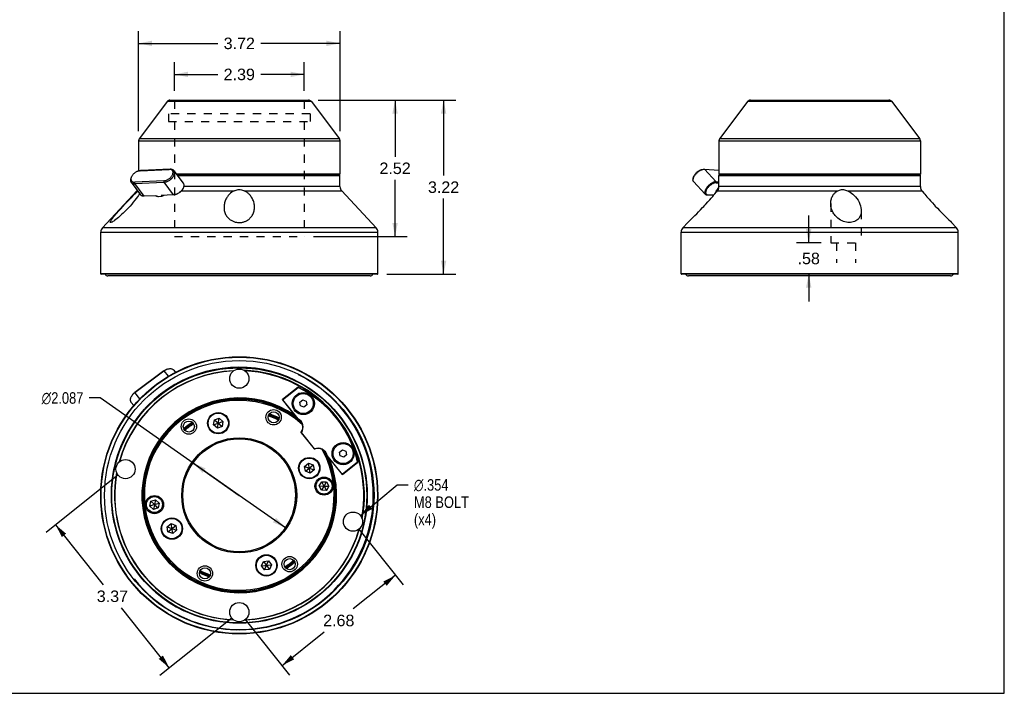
# Model space of a CAD drawing. Header units: inches. Extents: x 0 to 27.5, y 0 to 21.2.
# Tile 2 of 3: x 9.3 to 27.5, y 0 to 12.4. Entities that reach past the tile are written whole.
import ezdxf

# ---------------------------------------------------------------- set-up
doc = ezdxf.new("R2010")
doc.units = ezdxf.units.IN
doc.header["$LTSCALE"] = 1.5125
doc.header["$MEASUREMENT"] = 0
doc.linetypes.add('HIDDEN', pattern=[0.2, 0.1, -0.1])
doc.layers.get('0').update_dxf_attribs({"linetype": 'CONTINUOUS'})
for name, color, linetype in [('_10212', 7, 'CONTINUOUS'), ('_10813', 7, 'CONTINUOUS'), ('_11125', 7, 'CONTINUOUS'), ('_11181', 7, 'CONTINUOUS'), ('_2052', 7, 'CONTINUOUS'), ('_4844', 7, 'CONTINUOUS'), ('_7097', 7, 'CONTINUOUS'), ('_7218', 7, 'CONTINUOUS'), ('_7376', 7, 'CONTINUOUS'), ('_7749', 7, 'CONTINUOUS')]:
    doc.layers.add(name, color=color, linetype=linetype)
doc.styles.get("Standard").update_dxf_attribs({"font": 'arial.ttf'})
doc.styles.add('TEXTSTYLE_1', font='gdt', dxfattribs={"width": 0.8})
doc.dimstyles.new('DIMSTYLE_1', dxfattribs={"dimtxt": 0.2125, "dimasz": 0.25, "dimexe": 0.09, "dimexo": 0.07, "dimgap": 0.0425, "dimtad": 0, "dimtih": 1, "dimtoh": 1, "dimzin": 4, "dimdsep": 46, "dimtxsty": 'Standard', "dimblk": '_FILLED', "dimblk1": '_FILLED', "dimblk2": '_FILLED', "dimcen": 0.09, "dimazin": 1, "dimtfac": 1, "dimtofl": 0, "dimtmove": 0, "dimatfit": 3, "dimldrblk": '_FILLED', "dimfxl": 0, "dimtolj": 1, "dimtzin": 4, "dimarcsym": 0})
doc.dimstyles.new('DIMSTYLE_2', dxfattribs={"dimtxt": 0.2125, "dimasz": 0.25, "dimexe": 0.09, "dimexo": 0.07, "dimgap": 0.09, "dimtad": 0, "dimtih": 1, "dimtoh": 1, "dimdec": 3, "dimzin": 4, "dimdsep": 46, "dimtxsty": 'Standard', "dimblk": '_FILLED', "dimblk1": '_FILLED', "dimblk2": '_FILLED', "dimcen": 0.09, "dimadec": 3, "dimazin": 1, "dimtfac": 1, "dimtmove": 0, "dimatfit": 2, "dimldrblk": '_FILLED', "dimfxl": 0, "dimtolj": 1, "dimtzin": 4, "dimarcsym": 0})
doc.dimstyles.new('DIMSTYLE_3', dxfattribs={"dimtxt": 0.2125, "dimasz": 0.25, "dimexe": 0.09, "dimexo": 0.07, "dimgap": 0.09, "dimtad": 0, "dimtih": 1, "dimtoh": 1, "dimdec": 3, "dimzin": 4, "dimdsep": 46, "dimtxsty": 'Standard', "dimblk": '_FILLED', "dimblk1": '_FILLED', "dimblk2": '_FILLED', "dimcen": 0.09, "dimadec": 3, "dimazin": 1, "dimtfac": 1, "dimtofl": 0, "dimtmove": 0, "dimatfit": 1, "dimldrblk": '_FILLED', "dimfxl": 0, "dimtolj": 1, "dimtzin": 4, "dimarcsym": 0})

# ---------------------------------------------------------------- blocks, each defined once
blk = doc.blocks.new('_FILLED')
at = {"color": 0, "linetype": 'ByBlock'}
blk.add_solid([(0, 0), (-1, 0.2), (-1, -0.2)], dxfattribs=at)
blk = doc.blocks.new('*D1')
at = {"color": 2, "linetype": 'Continuous'}
for p, q in [((14.826, 10.953), (17.37, 10.953)), ((17.145, 10.953), (17.145, 9.558)), ((17.145, 7.737), (17.145, 9.133)), ((16.098, 7.737), (17.37, 7.737))]:
    blk.add_line(p, q, dxfattribs=at)
at = {"color": 2, "linetype": 'Continuous', "xscale": 0.25, "yscale": 0.25, "zscale": 0.25}
for p, rotation in [((17.145, 10.953), 90), ((17.145, 7.737), 270)]:
    blk.add_blockref('_FILLED', p, dxfattribs=dict(at, rotation=rotation))
at = {"color": 2, "linetype": 'Continuous', "insert": (17.145, 9.451), "char_height": 0.2125, "width": 0.57746, "attachment_point": 2, "line_spacing_factor": 0.9}
blk.add_mtext('3.22', dxfattribs=at)
blk = doc.blocks.new('*D2')
at = {"color": 2, "linetype": 'Continuous'}
for p, q in [((14.826, 10.953), (16.474, 10.953)), ((16.249, 10.953), (16.249, 9.906)), ((16.249, 8.434), (16.249, 9.481)), ((14.744, 8.434), (16.474, 8.434))]:
    blk.add_line(p, q, dxfattribs=at)
at = {"color": 2, "linetype": 'Continuous', "xscale": 0.25, "yscale": 0.25, "zscale": 0.25}
for p, rotation in [((16.249, 10.953), 90), ((16.249, 8.434), 270)]:
    blk.add_blockref('_FILLED', p, dxfattribs=dict(at, rotation=rotation))
at = {"color": 2, "linetype": 'Continuous', "insert": (16.249, 9.8), "char_height": 0.2125, "width": 0.57746, "attachment_point": 2, "line_spacing_factor": 0.9}
blk.add_mtext('2.52', dxfattribs=at)
blk = doc.blocks.new('*D3')
at = {"color": 2, "linetype": 'Continuous'}
for p, q in [((11.134, 4.031), (9.803, 2.972)), ((9.979, 3.112), (10.86, 2.004)), ((12.079, 0.471), (11.198, 1.579)), ((13.235, 1.39), (11.903, 0.331))]:
    blk.add_line(p, q, dxfattribs=at)
at = {"color": 2, "linetype": 'Continuous', "xscale": 0.25, "yscale": 0.25, "zscale": 0.25}
for p, rotation in [((9.979, 3.112), 128.5), ((12.079, 0.471), 308.5)]:
    blk.add_blockref('_FILLED', p, dxfattribs=dict(at, rotation=rotation))
at = {"color": 2, "linetype": 'Continuous', "insert": (11.029, 1.898), "char_height": 0.2125, "width": 0.57746, "attachment_point": 2, "line_spacing_factor": 0.9}
blk.add_mtext('3.37', dxfattribs=at)
blk = doc.blocks.new('*D4')
at = {"color": 2, "linetype": 'Continuous'}
for p, q in [((15.581, 3.033), (16.399, 2.004)), ((16.259, 2.18), (15.476, 1.557)), ((13.481, 1.362), (14.299, 0.334)), ((14.159, 0.51), (14.942, 1.132))]:
    blk.add_line(p, q, dxfattribs=at)
at = {"color": 2, "linetype": 'Continuous', "xscale": 0.25, "yscale": 0.25, "zscale": 0.25}
for p, rotation in [((16.259, 2.18), 38.49999999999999), ((14.159, 0.51), 218.5)]:
    blk.add_blockref('_FILLED', p, dxfattribs=dict(at, rotation=rotation))
at = {"color": 2, "linetype": 'Continuous', "insert": (15.209, 1.451), "char_height": 0.2125, "width": 0.57746, "attachment_point": 2, "line_spacing_factor": 0.9}
blk.add_mtext('2.68', dxfattribs=at)
blk = doc.blocks.new('*D6')
at = {"color": 2, "linetype": 'Continuous'}
for p, q in [((11.511, 10.377), (11.511, 12.225)), ((15.232, 10.377), (15.232, 12.225)), ((11.511, 12), (12.977, 12)), ((15.232, 12), (13.767, 12))]:
    blk.add_line(p, q, dxfattribs=at)
at = {"color": 2, "linetype": 'Continuous', "xscale": 0.25, "yscale": 0.25, "zscale": 0.25, "rotation": 180}
blk.add_blockref('_FILLED', (11.511, 12), dxfattribs=at)
at = {"color": 2, "linetype": 'Continuous', "xscale": 0.25, "yscale": 0.25, "zscale": 0.25}
blk.add_blockref('_FILLED', (15.232, 12), dxfattribs=at)
at = {"color": 2, "linetype": 'Continuous', "insert": (13.372, 12.106), "char_height": 0.2125, "width": 0.57746, "attachment_point": 2, "line_spacing_factor": 0.9}
blk.add_mtext('3.72', dxfattribs=at)
blk = doc.blocks.new('*D7')
at = {"color": 2, "linetype": 'Continuous'}
for p, q in [((12.175, 11.121), (12.175, 11.652)), ((14.569, 11.121), (14.569, 11.652)), ((12.175, 11.427), (12.977, 11.427)), ((14.569, 11.427), (13.767, 11.427))]:
    blk.add_line(p, q, dxfattribs=at)
at = {"color": 2, "linetype": 'Continuous', "xscale": 0.25, "yscale": 0.25, "zscale": 0.25, "rotation": 180}
blk.add_blockref('_FILLED', (12.175, 11.427), dxfattribs=at)
at = {"color": 2, "linetype": 'Continuous', "xscale": 0.25, "yscale": 0.25, "zscale": 0.25}
blk.add_blockref('_FILLED', (14.569, 11.427), dxfattribs=at)
at = {"color": 2, "linetype": 'Continuous', "insert": (13.372, 11.533), "char_height": 0.2125, "width": 0.57746, "attachment_point": 2, "line_spacing_factor": 0.9}
blk.add_mtext('2.39', dxfattribs=at)
blk = doc.blocks.new('*D8')
at = {"color": 2, "linetype": 'Continuous'}
for p, q in [((15.608, 3.284), (16.285, 3.848)), ((16.285, 3.848), (16.491, 3.848))]:
    blk.add_line(p, q, dxfattribs=at)
at = {"color": 2, "linetype": 'Continuous', "xscale": 0.25, "yscale": 0.25, "zscale": 0.25, "rotation": 219.8433718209}
blk.add_blockref('_FILLED', (15.608, 3.284), dxfattribs=at)
at = {"color": 2, "linetype": 'Continuous', "insert": (16.597, 3.954), "char_height": 0.2125, "width": 1.26789, "attachment_point": 1, "line_spacing_factor": 0.9, "style": 'TEXTSTYLE_1'}
blk.add_mtext('{\\fgdt;n}\\fArial;.354\\PM8 BOLT\\P(x4)', dxfattribs=at)
blk = doc.blocks.new('*D9')
at = {"color": 2, "linetype": 'Continuous'}
for p, q in [((10.805, 5.453), (10.599, 5.453)), ((13.372, 3.655), (10.805, 5.453)), ((12.517, 4.254), (13.372, 3.655)), ((14.226, 3.056), (13.372, 3.655))]:
    blk.add_line(p, q, dxfattribs=at)
at = {"color": 2, "linetype": 'Continuous', "xscale": 0.25, "yscale": 0.25, "zscale": 0.25}
for p, rotation in [((12.517, 4.254), 144.9851840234), ((14.226, 3.056), 324.9851840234)]:
    blk.add_blockref('_FILLED', p, dxfattribs=dict(at, rotation=rotation))
at = {"color": 2, "linetype": 'Continuous', "insert": (10.493, 5.559), "char_height": 0.2125, "width": 1.0259, "attachment_point": 3, "line_spacing_factor": 0.9, "style": 'TEXTSTYLE_1'}
blk.add_mtext('{\\fgdt;n}\\fArial;2.087', dxfattribs=at)
blk = doc.blocks.new('*D11')
at = {"color": 2, "linetype": 'Continuous'}
for p, q in [((23.888, 8.32), (23.888, 8.82)), ((24.119, 8.32), (23.663, 8.32)), ((23.888, 7.737), (23.888, 7.237))]:
    blk.add_line(p, q, dxfattribs=at)
at = {"color": 2, "linetype": 'Continuous', "xscale": 0.25, "yscale": 0.25, "zscale": 0.25}
for p, rotation in [((23.888, 8.32), 270), ((23.888, 7.737), 90)]:
    blk.add_blockref('_FILLED', p, dxfattribs=dict(at, rotation=rotation))
at = {"color": 2, "linetype": 'Continuous', "insert": (23.888, 8.135), "char_height": 0.2125, "width": 0.41236, "attachment_point": 2, "line_spacing_factor": 0.9}
blk.add_mtext('.58', dxfattribs=at)

msp = doc.modelspace()

# ---------------------------------------------------------------- linework, layer by layer
at = {"color": 7, "linetype": 'Continuous'}
for p, q in [((27.5, 0), (27.5, 21.25)), ((0, 0), (27.5, 0))]:
    msp.add_line(p, q, dxfattribs=at)
at = {"color": 2, "linetype": 'Continuous'}
msp.add_arc((13.3717, 3.6549), 1.0433, 315.46327, 21.23089, dxfattribs=at)
at = {"layer": '_10212', "color": 7, "linetype": 'Continuous'}
for centre, radius in [((14.0064, 5.0962), 0.1417), ((14.0064, 5.0962), 0.1024), ((12.4409, 4.9252), 0.1417), ((12.4409, 4.9252), 0.1024), ((13.3717, 3.6549), 1.063), ((13.3717, 3.6549), 1.0433), ((14.3025, 2.3846), 0.1417), ((14.3025, 2.3846), 0.1024), ((12.737, 2.2137), 0.1417), ((12.737, 2.2137), 0.1024)]:
    msp.add_circle(centre, radius, dxfattribs=at)
for radius, start, end in [(1.7717, 49.37033, 27.65716), (1.752, 48.07653, 28.90224)]:
    msp.add_arc((13.3717, 3.6549), radius, start, end, dxfattribs=at)
at = {"layer": '_10813', "color": 7, "linetype": 'Continuous'}
for p, q in [((15.7876, 7.7054), (10.9457, 7.7054)), ((26.5092, 7.7054), (21.6673, 7.7054))]:
    msp.add_line(p, q, dxfattribs=at)
for centre, radius, start, end in [((10.9451, 7.7645), 0.0591, 207.89003, 270), ((15.7876, 7.7645), 0.0591, 270, 332.10997), ((21.6668, 7.7645), 0.0591, 207.89003, 270), ((26.5093, 7.7645), 0.0591, 270, 332.10997), ((13.3663, 3.6574), 2.3622, 63.70897, 244.50103), ((13.3663, 3.6574), 2.4803, 246.17488, 63.72783)]:
    msp.add_arc(centre, radius, start, end, dxfattribs=at)
at = {"layer": '_11125', "color": 7, "linetype": 'Continuous'}
for p, q in [((11.5282, 9.6469), (11.5428, 9.6492)), ((11.5415, 9.6483), (12.0779, 9.6736)), ((11.5429, 9.6485), (11.558, 9.6507)), ((12.0944, 9.6761), (11.558, 9.6507)), ((12.0944, 9.6761), (12.0779, 9.6736)), ((12.1641, 9.6494), (12.3368, 9.4166)), ((21.925, 9.6732), (21.9454, 9.6756)), ((22.1775, 9.4432), (21.9604, 9.6761)), ((21.9604, 9.6761), (22.2303, 9.6589)), ((11.3816, 9.5382), (11.375, 9.5242)), ((11.3814, 9.5376), (11.3774, 9.5284)), ((11.9785, 9.4628), (11.4421, 9.4374)), ((11.9785, 9.4628), (11.9808, 9.4351)), ((21.7557, 9.5153), (21.7519, 9.4951)), ((11.3747, 9.4364), (11.5474, 9.2035)), ((11.4443, 9.4097), (11.4421, 9.4374)), ((11.4443, 9.4097), (11.9808, 9.4351)), ((11.6171, 9.1769), (11.4443, 9.4097)), ((11.9808, 9.4351), (12.1535, 9.2023)), ((12.3365, 9.3287), (12.3362, 9.3281)), ((21.7613, 9.4482), (21.9784, 9.2153)), ((22.1783, 9.4266), (22.1775, 9.4432)), ((22.2303, 9.4399), (22.1775, 9.4432)), ((22.1783, 9.4266), (22.2303, 9.4233)), ((22.2002, 9.29), (22.1936, 9.2788)), ((22.2076, 9.3012), (22.2002, 9.29)), ((22.2158, 9.3124), (22.2076, 9.3012)), ((11.84, 9.1874), (11.6171, 9.1769)), ((11.8512, 9.1722), (11.84, 9.1874)), ((11.9203, 9.1703), (11.8803, 9.1684)), ((12.1535, 9.2023), (11.9306, 9.1917)), ((11.9306, 9.1917), (11.9419, 9.1765)), ((12.1763, 9.2051), (12.1687, 9.2038)), ((12.1881, 9.2079), (12.1763, 9.2051)), ((22.0096, 9.2023), (22.023, 9.2037)), ((22.0096, 9.2023), (22.132, 9.1945)), ((22.1339, 9.1967), (22.023, 9.2037)), ((11.9785, 5.9543), (11.4421, 5.5548)), ((11.4443, 5.5535), (11.9808, 5.953)), ((11.9785, 5.9543), (11.9808, 5.953)), ((11.9808, 5.953), (12.0607, 5.8524)), ((12.0406, 5.9857), (12.0518, 5.9888)), ((12.1608, 5.9671), (12.1937, 5.9258)), ((11.3869, 5.4929), (11.3813, 5.4827)), ((11.4443, 5.5535), (11.4421, 5.5548)), ((11.5366, 5.4376), (11.4443, 5.5535)), ((11.3779, 5.3715), (11.375, 5.3756)), ((11.3779, 5.3715), (11.424, 5.3136))]:
    msp.add_line(p, q, dxfattribs=at)
for points in [[(11.5282, 9.6469), (11.5216, 9.6458), (11.5112, 9.6433), (11.5007, 9.6401), (11.4902, 9.6362), (11.4796, 9.6315), (11.4692, 9.6262), (11.4589, 9.6202), (11.4489, 9.6137), (11.4392, 9.6066), (11.4299, 9.5991), (11.4211, 9.5911), (11.4128, 9.5827), (11.4051, 9.574), (11.398, 9.5651), (11.3917, 9.556), (11.3861, 9.5469), (11.3816, 9.5382)], [(11.5415, 9.6483), (11.5317, 9.6474), (11.5282, 9.6469)], [(11.558, 9.6507), (11.5468, 9.6497), (11.5428, 9.6492)], [(12.1386, 9.5734), (12.1426, 9.5827), (12.1456, 9.5917), (12.1478, 9.6006), (12.149, 9.6092), (12.1493, 9.6175), (12.1487, 9.6255), (12.1472, 9.633), (12.1448, 9.64), (12.1415, 9.6465), (12.1373, 9.6523), (12.1323, 9.6576), (12.1265, 9.6621), (12.12, 9.666), (12.1127, 9.6691), (12.1049, 9.6714), (12.0964, 9.6729), (12.0874, 9.6737), (12.0779, 9.6736)], [(12.1641, 9.6494), (12.1623, 9.6517), (12.1565, 9.6577), (12.1499, 9.6629), (12.1424, 9.6673), (12.1342, 9.6708), (12.1252, 9.6735), (12.1155, 9.6753), (12.1052, 9.6761), (12.0944, 9.6761)], [(12.1638, 9.5615), (12.1683, 9.572), (12.1718, 9.5824), (12.1742, 9.5925), (12.1756, 9.6024), (12.176, 9.6119), (12.1753, 9.621), (12.1736, 9.6296), (12.1708, 9.6376), (12.167, 9.645), (12.1641, 9.6494)], [(21.7824, 9.5734), (21.7891, 9.5827), (21.7964, 9.5917), (21.8042, 9.6006), (21.8125, 9.6092), (21.8212, 9.6175), (21.8302, 9.6255), (21.8394, 9.633), (21.8489, 9.64), (21.8584, 9.6465), (21.868, 9.6523), (21.8776, 9.6576), (21.8871, 9.6621), (21.8964, 9.666), (21.9055, 9.6691), (21.9143, 9.6714), (21.9227, 9.6729), (21.925, 9.6732)], [(21.7824, 9.5615), (21.7901, 9.572), (21.7984, 9.5824), (21.8074, 9.5925), (21.8168, 9.6024), (21.8267, 9.6119), (21.837, 9.621), (21.8476, 9.6296), (21.8584, 9.6376), (21.8693, 9.645), (21.8803, 9.6517), (21.8913, 9.6577), (21.9021, 9.6629), (21.9128, 9.6673), (21.9232, 9.6708)], [(21.9232, 9.6708), (21.9332, 9.6735), (21.9428, 9.6753), (21.9454, 9.6756)], [(21.9454, 9.6756), (21.9519, 9.6761), (21.9604, 9.6761)], [(11.375, 9.5242), (11.3705, 9.5137), (11.367, 9.5034), (11.3646, 9.4932), (11.3631, 9.4834), (11.3628, 9.4739), (11.3635, 9.4648), (11.3652, 9.4562), (11.368, 9.4482), (11.3717, 9.4408), (11.3747, 9.4364)], [(11.3774, 9.5284), (11.3744, 9.5194), (11.3722, 9.5105), (11.371, 9.5018), (11.3707, 9.4935), (11.3713, 9.4856), (11.3728, 9.4781), (11.3752, 9.4711), (11.3785, 9.4646), (11.3827, 9.4587), (11.3877, 9.4535), (11.3935, 9.4489), (11.4, 9.4451), (11.4073, 9.442), (11.4151, 9.4397), (11.4236, 9.4381), (11.4326, 9.4374), (11.4421, 9.4374)], [(11.9785, 9.4628), (11.9883, 9.4637), (11.9984, 9.4653), (12.0088, 9.4677), (12.0193, 9.471), (12.0298, 9.4749), (12.0404, 9.4795), (12.0508, 9.4849), (12.0611, 9.4908), (12.0711, 9.4974), (12.0808, 9.5044), (12.0901, 9.512), (12.0989, 9.52), (12.1072, 9.5284), (12.1149, 9.537), (12.122, 9.5459), (12.1283, 9.555), (12.1339, 9.5642), (12.1386, 9.5734)], [(11.9808, 9.4351), (11.992, 9.4361), (12.0035, 9.4379), (12.0154, 9.4407), (12.0273, 9.4444), (12.0394, 9.4489), (12.0515, 9.4542), (12.0634, 9.4603), (12.0752, 9.4671), (12.0866, 9.4746), (12.0977, 9.4827), (12.1084, 9.4913), (12.1185, 9.5005), (12.128, 9.5101), (12.1368, 9.52), (12.1448, 9.5301), (12.152, 9.5405), (12.1584, 9.551), (12.1638, 9.5615)], [(21.7613, 9.4482), (21.7606, 9.4489), (21.7567, 9.4542), (21.7537, 9.4603), (21.7517, 9.4671), (21.7506, 9.4746), (21.7504, 9.4827), (21.7513, 9.4913), (21.7519, 9.4951)], [(21.7519, 9.4951), (21.753, 9.5005), (21.7557, 9.5101)], [(21.7557, 9.5153), (21.7566, 9.52), (21.759, 9.5284), (21.7622, 9.537), (21.7661, 9.5459), (21.7708, 9.555), (21.7763, 9.5642), (21.7824, 9.5734)], [(21.7557, 9.5101), (21.7594, 9.52), (21.7639, 9.5301), (21.7693, 9.5405), (21.7755, 9.551), (21.7824, 9.5615)], [(11.3747, 9.4364), (11.3765, 9.4341), (11.3822, 9.4281), (11.3889, 9.4229), (11.3963, 9.4185), (11.4046, 9.4149), (11.4136, 9.4123), (11.4233, 9.4105), (11.4336, 9.4096), (11.4443, 9.4097)], [(12.3362, 9.3281), (12.3276, 9.3109), (12.3218, 9.3012), (12.3151, 9.2916), (12.3076, 9.2822), (12.2995, 9.273), (12.2907, 9.2642), (12.2814, 9.2557), (12.2716, 9.2477), (12.2613, 9.2403), (12.2507, 9.2333), (12.2399, 9.227), (12.2288, 9.2214), (12.2177, 9.2165), (12.2065, 9.2123), (12.1954, 9.2089), (12.1845, 9.2064), (12.1774, 9.2051)], [(12.3311, 9.3182), (12.3247, 9.3077), (12.3175, 9.2973), (12.3095, 9.2871), (12.3007, 9.2772), (12.2912, 9.2677), (12.2811, 9.2585), (12.2705, 9.2499), (12.2594, 9.2418), (12.2479, 9.2343), (12.2361, 9.2275), (12.2242, 9.2214), (12.2121, 9.2161), (12.2001, 9.2116), (12.1881, 9.2079)], [(12.3368, 9.4166), (12.3398, 9.4122), (12.3435, 9.4048), (12.3463, 9.3967), (12.348, 9.3882), (12.3487, 9.3791), (12.3484, 9.3696), (12.3469, 9.3597), (12.3445, 9.3495), (12.341, 9.3392), (12.3365, 9.3287)], [(21.9996, 9.3287), (21.9926, 9.3182), (21.9864, 9.3077), (21.981, 9.2973), (21.9765, 9.2871), (21.9729, 9.2772), (21.9702, 9.2677), (21.9684, 9.2585), (21.9676, 9.2499), (21.9677, 9.2418), (21.9688, 9.2343), (21.9709, 9.2275), (21.9738, 9.2214), (21.9777, 9.2161), (21.9784, 9.2153)], [(22.0137, 9.3207), (22.0072, 9.3109), (22.0015, 9.3012), (21.9965, 9.2916), (21.9924, 9.2822), (21.989, 9.273), (21.9865, 9.2642), (21.9849, 9.2557), (21.9841, 9.2477), (21.9842, 9.2403), (21.9853, 9.2333), (21.9871, 9.227), (21.9899, 9.2214), (21.9935, 9.2165), (21.9979, 9.2123), (22.0031, 9.2089), (22.009, 9.2064)], [(22.1775, 9.4432), (22.169, 9.4433), (22.1599, 9.4424), (22.1504, 9.4407), (22.1403, 9.438), (22.1299, 9.4345), (22.1193, 9.4301), (22.1084, 9.4249), (22.0975, 9.4189), (22.0865, 9.4122), (22.0755, 9.4048), (22.0647, 9.3967), (22.0542, 9.3882), (22.0439, 9.3791), (22.034, 9.3696), (22.0245, 9.3597), (22.0156, 9.3495), (22.0072, 9.3392), (21.9996, 9.3287)], [(22.1783, 9.4266), (22.1704, 9.4267), (22.162, 9.4259), (22.1531, 9.4242), (22.1439, 9.4218), (22.1343, 9.4185), (22.1244, 9.4144), (22.1144, 9.4096), (22.1043, 9.4041), (22.0941, 9.3979), (22.084, 9.391), (22.074, 9.3836), (22.0642, 9.3757), (22.0547, 9.3673), (22.0455, 9.3585), (22.0368, 9.3494), (22.0285, 9.34), (22.0208, 9.3304), (22.0137, 9.3207)], [(22.1679, 9.237), (22.1692, 9.2434), (22.172, 9.2536), (22.1759, 9.2642), (22.1807, 9.2751), (22.1864, 9.2863), (22.193, 9.2975), (22.2005, 9.3088)], [(22.1936, 9.2788), (22.1878, 9.2678), (22.183, 9.2569), (22.1819, 9.2538)], [(22.2005, 9.3088), (22.2088, 9.3201), (22.2177, 9.3312), (22.2273, 9.342), (22.2295, 9.3443)], [(22.2253, 9.3242), (22.2247, 9.3234), (22.2158, 9.3124)], [(11.6171, 9.1769), (11.6063, 9.1768), (11.596, 9.1777), (11.5863, 9.1794), (11.5773, 9.1821), (11.5691, 9.1857), (11.5616, 9.19), (11.555, 9.1953), (11.5492, 9.2012), (11.5474, 9.2035)], [(11.8512, 9.1722), (11.8424, 9.176), (11.8343, 9.1806), (11.8272, 9.1861), (11.8266, 9.1868)], [(11.8803, 9.1684), (11.8757, 9.1688), (11.871, 9.1692), (11.8662, 9.1698), (11.8613, 9.1705), (11.8563, 9.1713), (11.8512, 9.1722)], [(11.9447, 9.1766), (11.9325, 9.173), (11.9203, 9.1703)], [(11.9419, 9.1765), (11.9384, 9.1752), (11.9349, 9.174), (11.9314, 9.1729), (11.9277, 9.1719), (11.9241, 9.171), (11.9203, 9.1703)], [(11.9816, 9.1941), (11.9803, 9.1934), (11.9676, 9.1869), (11.9547, 9.1813), (11.9419, 9.1765)], [(11.9848, 9.1943), (11.9817, 9.1925), (11.9694, 9.1864), (11.9571, 9.181), (11.9447, 9.1766)], [(12.1687, 9.2038), (12.1647, 9.2032), (12.1535, 9.2023)], [(21.9784, 9.2153), (21.9825, 9.2116), (21.9881, 9.2079), (21.9945, 9.2051), (22.0017, 9.2032), (22.0096, 9.2023)], [(22.009, 9.2064), (22.0156, 9.2046), (22.023, 9.2037)], [(11.9785, 5.9543), (11.9883, 5.9612), (11.9984, 5.9675), (12.0088, 5.9731), (12.0193, 5.978), (12.0298, 5.9822), (12.0406, 5.9857)], [(11.9808, 5.953), (11.992, 5.9609), (12.0035, 5.9681), (12.0154, 5.9745), (12.0273, 5.9801), (12.0394, 5.9849), (12.0518, 5.9888)], [(12.0518, 5.9888), (12.0634, 5.9917), (12.0752, 5.9938), (12.0866, 5.9949), (12.0977, 5.995), (12.1084, 5.9942), (12.1185, 5.9924), (12.128, 5.9897), (12.1368, 5.9861), (12.1448, 5.9816), (12.152, 5.9762), (12.1584, 5.97), (12.1608, 5.9671)], [(11.375, 5.3756), (11.3705, 5.3832), (11.367, 5.3916), (11.3646, 5.4005), (11.3631, 5.41), (11.3628, 5.4199), (11.3635, 5.4301), (11.3652, 5.4407), (11.368, 5.4515), (11.3717, 5.4625), (11.3765, 5.4735), (11.3813, 5.4827)], [(11.3813, 5.4827), (11.3822, 5.4844), (11.3889, 5.4953), (11.3963, 5.5059), (11.4046, 5.5163), (11.4136, 5.5263), (11.4233, 5.5359), (11.4336, 5.545), (11.4443, 5.5535)], [(11.3869, 5.4929), (11.3877, 5.4944), (11.3935, 5.5038), (11.4, 5.5132), (11.4073, 5.5222), (11.4151, 5.531), (11.4236, 5.5394), (11.4326, 5.5473), (11.4421, 5.5548)]]:
    msp.add_lwpolyline(points, dxfattribs=at)
at = {"layer": '_11181', "color": 7, "linetype": 'Continuous'}
for p, q in [((15.224, 9.5676), (12.2247, 9.5676)), ((12.2306, 9.5598), (15.2319, 9.5598)), ((15.163, 9.5676), (15.163, 9.5755)), ((15.2319, 9.3573), (15.2319, 9.5598)), ((22.2303, 9.3573), (22.2303, 9.5598)), ((22.2303, 9.5598), (25.9508, 9.5598)), ((22.2382, 9.5676), (25.9429, 9.5676)), ((22.2992, 9.5676), (22.2992, 9.5755)), ((25.8819, 9.5676), (25.8819, 9.5755)), ((25.9508, 9.3573), (25.9508, 9.5598)), ((11.4797, 9.2768), (10.8444, 8.5955)), ((11.4797, 9.2768), (11.4931, 9.2768)), ((12.3029, 9.2768), (13.279, 9.2768)), ((15.2319, 9.3573), (12.3464, 9.3573)), ((13.4643, 9.2768), (15.2637, 9.2768)), ((15.2637, 9.2768), (15.899, 8.5955)), ((22.1799, 9.2513), (22.2008, 9.2768)), ((22.2008, 9.2768), (24.4253, 9.2768)), ((25.9508, 9.3573), (22.2303, 9.3573)), ((24.6059, 9.2768), (25.9802, 9.2768)), ((22.0251, 9.0724), (22.0593, 9.1107)), ((22.0593, 9.1107), (22.0895, 9.145)), ((22.0895, 9.145), (22.1157, 9.1753)), ((22.1157, 9.1753), (22.1381, 9.2016)), ((22.1381, 9.2016), (22.1571, 9.2241)), ((22.1571, 9.2241), (22.1799, 9.2513)), ((26.1095, 9.1246), (26.1392, 9.0911)), ((11.1478, 8.908), (11.1834, 8.9475)), ((11.1834, 8.9475), (11.2214, 8.989)), ((11.2214, 8.989), (11.2605, 9.0312)), ((11.2605, 9.0312), (11.2992, 9.0723)), ((21.8533, 8.8893), (21.8903, 8.9274)), ((21.8903, 8.9274), (21.9289, 8.9681)), ((26.1392, 9.0911), (26.1718, 9.0548)), ((26.1718, 9.0548), (26.2072, 9.0163)), ((26.2637, 8.9558), (26.302, 8.9158)), ((21.6664, 8.7046), (21.6963, 8.7333)), ((21.6963, 8.7333), (21.724, 8.7601)), ((21.724, 8.7601), (21.7598, 8.7951)), ((21.7598, 8.7951), (21.7875, 8.8227)), ((21.7875, 8.8227), (21.8189, 8.8542)), ((21.8189, 8.8542), (21.8533, 8.8893)), ((26.3563, 8.8601), (26.3888, 8.8274)), ((26.3888, 8.8274), (26.4178, 8.7986)), ((26.4178, 8.7986), (26.443, 8.7737)), ((26.443, 8.7737), (26.474, 8.7436)), ((26.474, 8.7436), (26.5034, 8.7153)), ((15.899, 8.5955), (10.8444, 8.5955)), ((21.6535, 8.6923), (21.5632, 8.5955)), ((26.6178, 8.5955), (21.5632, 8.5955)), ((21.6535, 8.6923), (21.6536, 8.6924)), ((21.6536, 8.6924), (21.6664, 8.7046)), ((26.5034, 8.7153), (26.5274, 8.6924)), ((26.5274, 8.6924), (26.5275, 8.6923)), ((26.5275, 8.6923), (26.6178, 8.5955)), ((10.8126, 7.7448), (10.8126, 8.5149)), ((10.8126, 8.5149), (15.9307, 8.5149)), ((15.9307, 7.7448), (15.9307, 8.5149)), ((21.5315, 7.7448), (21.5315, 8.5149)), ((21.5315, 8.5149), (26.6496, 8.5149)), ((26.6496, 7.7448), (26.6496, 8.5149)), ((15.9307, 7.7448), (10.8126, 7.7448)), ((15.9229, 7.7369), (10.8205, 7.7369)), ((26.6496, 7.7448), (21.5315, 7.7448)), ((26.6417, 7.7369), (21.5394, 7.7369))]:
    msp.add_line(p, q, dxfattribs=at)
at = {"layer": '_11181', "color": 8, "linetype": 'HIDDEN'}
for p, q in [((24.2939, 9.0429), (24.2939, 8.3196)), ((24.8569, 8.9082), (24.8569, 8.3196)), ((24.2939, 8.3196), (24.8569, 8.3196)), ((24.3982, 8.3196), (24.3982, 7.9456)), ((24.7526, 8.3196), (24.7526, 7.9456))]:
    msp.add_line(p, q, dxfattribs=at)
at = {"layer": '_11181', "color": 7, "linetype": 'Continuous'}
for points in [[(13.279, 9.2768), (13.2557, 9.2655), (13.2329, 9.2514), (13.2107, 9.2346), (13.1895, 9.2151), (13.1696, 9.1933), (13.1514, 9.169)], [(13.279, 9.2768), (13.2965, 9.2844), (13.3145, 9.2908), (13.3331, 9.2966), (13.3521, 9.3005), (13.3717, 9.3017), (13.3913, 9.3005), (13.4104, 9.2965), (13.429, 9.2908), (13.447, 9.2843), (13.4643, 9.2768)], [(13.6532, 8.9745), (13.6529, 8.9891), (13.6512, 9.0102), (13.6482, 9.0313), (13.6439, 9.0522), (13.6384, 9.0724), (13.6318, 9.092), (13.6243, 9.1107), (13.616, 9.1284), (13.607, 9.145), (13.5975, 9.1607), (13.5876, 9.1753), (13.5773, 9.1889), (13.5666, 9.2016), (13.5557, 9.2133), (13.5446, 9.2241), (13.5334, 9.234), (13.522, 9.2431), (13.5106, 9.2513), (13.4991, 9.2588), (13.4875, 9.2655), (13.4759, 9.2715), (13.4643, 9.2768)], [(22.2165, 9.3017), (22.2158, 9.3005), (22.2138, 9.2965), (22.2106, 9.2908), (22.2062, 9.2843), (22.2008, 9.2768)], [(24.2939, 9.0429), (24.294, 9.0521), (24.2953, 9.0723), (24.2977, 9.0919), (24.3013, 9.1106), (24.3059, 9.1283), (24.3114, 9.145), (24.3176, 9.1607), (24.3244, 9.1753), (24.3318, 9.1889), (24.3398, 9.2016), (24.3482, 9.2133), (24.3569, 9.2241), (24.366, 9.234), (24.3754, 9.2431), (24.385, 9.2513), (24.3948, 9.2588), (24.4048, 9.2655), (24.415, 9.2715), (24.4253, 9.2768)], [(24.4253, 9.2768), (24.4411, 9.2844), (24.4577, 9.2908), (24.475, 9.2966), (24.4931, 9.3005), (24.5121, 9.3017), (24.5313, 9.3005), (24.5504, 9.2965), (24.5693, 9.2908), (24.5878, 9.2843), (24.6059, 9.2768)], [(24.6059, 9.2768), (24.6303, 9.2657), (24.655, 9.2517), (24.6798, 9.235), (24.7042, 9.2155), (24.7279, 9.1935), (24.7506, 9.169)], [(25.9802, 9.2768), (25.9748, 9.2844), (25.9704, 9.2908), (25.9672, 9.2966), (25.9652, 9.3005), (25.9645, 9.3017)], [(25.9802, 9.2768), (25.9895, 9.2655), (26.0151, 9.2346)], [(11.4917, 9.169), (11.4685, 9.136), (11.4427, 9.1021), (11.415, 9.0672), (11.3856, 9.032), (11.355, 8.997), (11.3237, 8.9626), (11.2918, 8.929), (11.2599, 8.8967), (11.2285, 8.8661), (11.1979, 8.8374), (11.1683, 8.8108), (11.1404, 8.7868), (11.1146, 8.7656), (11.0913, 8.7472), (11.0705, 8.7319), (11.0523, 8.7192), (11.0365, 8.7091), (11.0229, 8.7015), (11.0116, 8.6961), (11.0027, 8.6931), (10.996, 8.6923), (10.9918, 8.694), (10.99, 8.6979), (10.9899, 8.6992)], [(11.2992, 9.0723), (11.3356, 9.1106), (11.3527, 9.1283), (11.369, 9.145), (11.3843, 9.1607), (11.3989, 9.1753), (11.4126, 9.1889), (11.4255, 9.2016), (11.4376, 9.2133), (11.4489, 9.2241), (11.4596, 9.234), (11.4695, 9.2431), (11.4788, 9.2513), (11.4874, 9.2588), (11.4954, 9.2655), (11.4992, 9.2686)], [(11.529, 9.2283), (11.5217, 9.2155), (11.508, 9.1935), (11.4917, 9.169)], [(13.1514, 9.169), (13.1423, 9.155), (13.1337, 9.1402), (13.1255, 9.1246), (13.118, 9.1082), (13.1113, 9.0911), (13.1053, 9.0733), (13.1001, 9.0548), (13.096, 9.0358), (13.0929, 9.0163), (13.0909, 8.9963), (13.0902, 8.9746)], [(24.7506, 9.169), (24.7762, 9.1362), (24.7984, 9.1027), (24.8171, 9.0682), (24.8322, 9.0334), (24.8437, 8.9988), (24.8516, 8.9649), (24.8559, 8.9319), (24.8569, 8.9081)], [(26.0151, 9.2346), (26.0315, 9.2151), (26.0708, 9.169)], [(26.0708, 9.169), (26.0829, 9.155), (26.1095, 9.1246)], [(13.0902, 8.9746), (13.0907, 8.9558), (13.0926, 8.9357), (13.0958, 8.9158), (13.1003, 8.8965), (13.1059, 8.8779), (13.1127, 8.8601), (13.1204, 8.8433), (13.1291, 8.8274), (13.1385, 8.8125), (13.1487, 8.7986), (13.1594, 8.7857), (13.1706, 8.7737), (13.1822, 8.7628), (13.1943, 8.7527), (13.2066, 8.7436), (13.2191, 8.7353), (13.2319, 8.7278), (13.2447, 8.7212), (13.2578, 8.7153), (13.2708, 8.7101), (13.2839, 8.7056), (13.2971, 8.7019), (13.3104, 8.6987), (13.3236, 8.6962), (13.3368, 8.6944), (13.3501, 8.6931), (13.3633, 8.6924), (13.3766, 8.6924), (13.3899, 8.6929), (13.4031, 8.694), (13.4164, 8.6957), (13.4296, 8.698), (13.4428, 8.701), (13.456, 8.7046), (13.4691, 8.7089), (13.4822, 8.7139), (13.4953, 8.7196), (13.5082, 8.726), (13.5209, 8.7333), (13.5336, 8.7413), (13.5459, 8.7502), (13.558, 8.7601), (13.5698, 8.7708), (13.5811, 8.7825), (13.592, 8.7951)], [(13.592, 8.7951), (13.602, 8.8084), (13.6115, 8.8227), (13.6202, 8.838), (13.6281, 8.8542), (13.6351, 8.8713), (13.6411, 8.8893), (13.6459, 8.908), (13.6496, 8.9274), (13.652, 8.9475), (13.6531, 8.9681), (13.6532, 8.9745)], [(21.9289, 8.9681), (21.9486, 8.9891), (21.9683, 9.0102), (21.9877, 9.0313), (22.0251, 9.0724)], [(24.4002, 8.7951), (24.3874, 8.8084), (24.375, 8.8227), (24.363, 8.838), (24.3517, 8.8542), (24.3411, 8.8713), (24.3313, 8.8892), (24.3225, 8.908), (24.3147, 8.9274), (24.308, 8.9475), (24.3026, 8.968), (24.2984, 8.989), (24.2956, 9.0101), (24.2941, 9.0312), (24.2939, 9.0429)], [(26.2072, 9.0163), (26.2257, 8.9963), (26.2637, 8.9558)], [(26.302, 8.9158), (26.3207, 8.8965), (26.3563, 8.8601)], [(10.9899, 8.6992), (10.9906, 8.7041), (10.9938, 8.7128), (10.9997, 8.724), (11.0082, 8.7377), (11.0195, 8.754), (11.0338, 8.7731), (11.0511, 8.7951)], [(11.0511, 8.7951), (11.0619, 8.8084), (11.0738, 8.8227), (11.0867, 8.838), (11.1006, 8.8542), (11.1154, 8.8713), (11.1312, 8.8892), (11.1478, 8.908)], [(24.8569, 8.9081), (24.8568, 8.9001), (24.8542, 8.8697), (24.8482, 8.8411), (24.839, 8.8146), (24.8268, 8.7904), (24.8118, 8.7688), (24.7946, 8.75), (24.7758, 8.7342), (24.7554, 8.721), (24.7336, 8.7104), (24.7107, 8.7023), (24.6867, 8.6966), (24.6618, 8.6933), (24.6362, 8.6923), (24.6101, 8.6937), (24.5837, 8.6975), (24.5569, 8.7037), (24.5301, 8.7123), (24.5033, 8.7234), (24.4768, 8.7371), (24.4506, 8.7535), (24.4249, 8.7728), (24.4002, 8.7951)]]:
    msp.add_lwpolyline(points, dxfattribs=at)
for centre, radius in [((13.3717, 3.6549), 2.5591), ((13.3717, 3.6549), 2.5512), ((13.3717, 3.6549), 2.4882), ((13.3717, 3.6549), 2.3622), ((13.3717, 3.6549), 2.3543), ((13.3717, 5.8104), 0.1772), ((11.2714, 4.1398), 0.1772), ((15.472, 3.17), 0.1772), ((13.3717, 1.4994), 0.1772)]:
    msp.add_circle(centre, radius, dxfattribs=at)
for centre, radius, start, end in [((15.2241, 9.5598), 0.00787, 0, 90), ((22.2382, 9.5598), 0.00787, 90, 180), ((25.9429, 9.5598), 0.00787, 0, 90), ((11.3933, 9.3573), 0.1181, 317, 322.37136), ((15.35, 9.3573), 0.1181, 180, 223), ((22.1122, 9.3573), 0.1181, 332.04711, 360), ((26.0689, 9.3573), 0.1181, 180, 207.95289), ((10.9307, 8.5149), 0.1181, 137, 180), ((15.8126, 8.5149), 0.1181, 0, 43), ((21.6496, 8.5149), 0.1181, 137, 180), ((26.5315, 8.5149), 0.1181, 0, 43), ((10.8205, 7.7448), 0.00787, 180, 270), ((15.9229, 7.7448), 0.00787, 270, 360), ((21.5393, 7.7448), 0.00787, 180, 270), ((26.6417, 7.7448), 0.00787, 270, 360), ((13.3717, 3.6549), 2.3031, 92.51852, 164.48148), ((13.3717, 3.6549), 2.2992, 92.66718, 164.33282), ((13.3717, 3.6549), 2.311, 349.17895, 87.82105), ((13.3717, 3.6549), 2.3031, 349.51852, 87.48148), ((13.3717, 3.6549), 2.2992, 349.66718, 87.33282), ((13.3717, 3.6549), 1.7982, 54.90431, 22.09164), ((13.3717, 3.6549), 1.7904, 53.97442, 23.02558), ((13.3717, 3.6549), 2.4803, 218.5, 38.5), ((13.3717, 3.6549), 2.3031, 169.51852, 267.48148), ((13.3717, 3.6549), 2.2992, 169.66718, 267.33282), ((13.3717, 3.6549), 1.7864, 194.32472, 199.19878), ((13.3717, 3.6549), 2.3031, 272.51852, 344.48148), ((13.3717, 3.6549), 2.2992, 272.66718, 344.33282)]:
    msp.add_arc(centre, radius, start, end, dxfattribs=at)
at = {"layer": '_2052', "color": 7, "linetype": 'Continuous'}
for p, q in [((12.0449, 10.93), (11.5233, 10.2378)), ((12.0449, 10.93), (14.6985, 10.93)), ((12.0921, 10.9535), (14.6512, 10.9535)), ((14.6985, 10.93), (15.22, 10.2378)), ((22.7637, 10.93), (22.2422, 10.2378)), ((22.7637, 10.93), (25.4173, 10.93)), ((22.8109, 10.9535), (25.3701, 10.9535)), ((25.4173, 10.93), (25.9389, 10.2378)), ((11.5115, 10.2023), (11.5115, 9.6434)), ((11.5115, 10.2023), (15.2319, 10.2023)), ((15.22, 10.2378), (11.5233, 10.2378)), ((15.2319, 10.2023), (15.2319, 9.5834)), ((22.2303, 10.2023), (22.2303, 9.5834)), ((22.2303, 10.2023), (25.9508, 10.2023)), ((25.9389, 10.2378), (22.2422, 10.2378)), ((25.9508, 10.2023), (25.9508, 9.5834)), ((15.2319, 9.5834), (12.213, 9.5834)), ((15.224, 9.5755), (12.2189, 9.5755)), ((15.2241, 9.5755), (15.2319, 9.5834)), ((22.2382, 9.5755), (22.2303, 9.5834)), ((25.9508, 9.5834), (22.2303, 9.5834)), ((25.9429, 9.5755), (22.2382, 9.5755)), ((25.9429, 9.5755), (25.9508, 9.5834))]:
    msp.add_line(p, q, dxfattribs=at)
at = {"layer": '_2052', "color": 8, "linetype": 'HIDDEN'}
for p, q in [((12.1748, 10.9456), (12.1748, 10.7054)), ((14.5685, 10.9456), (14.5685, 10.7054)), ((12.0626, 10.6976), (12.0626, 10.5598)), ((14.6807, 10.6976), (12.0626, 10.6976)), ((12.0626, 10.5598), (14.6807, 10.5598)), ((12.1748, 10.7054), (12.167, 10.6976)), ((12.1748, 10.5519), (12.167, 10.5598)), ((12.1748, 10.5519), (12.1748, 8.4338)), ((14.5685, 10.7054), (14.5764, 10.6976)), ((14.5685, 10.5519), (14.5764, 10.5598)), ((14.5685, 10.5519), (14.5685, 8.4338)), ((14.6807, 10.6976), (14.6807, 10.5598)), ((12.1749, 8.4338), (14.5685, 8.4338))]:
    msp.add_line(p, q, dxfattribs=at)
at = {"layer": '_2052', "color": 7, "linetype": 'Continuous'}
for centre, radius, start, end in [((12.0921, 10.8944), 0.0591, 90, 143), ((14.6513, 10.8944), 0.0591, 37, 90), ((22.8109, 10.8944), 0.0591, 90, 143), ((25.3701, 10.8944), 0.0591, 37, 90), ((11.5705, 10.2023), 0.0591, 143, 180), ((15.1729, 10.2023), 0.0591, 0, 37), ((22.2893, 10.2023), 0.0591, 143, 180), ((25.8917, 10.2023), 0.0591, 0, 37), ((13.3717, 3.6549), 1.565, 62.51191, 69.94991), ((13.3717, 3.6549), 1.5846, 62.54136, 69.92042), ((13.3717, 3.6549), 1.5846, 122.53903, 129.92354), ((13.3717, 3.6549), 1.565, 122.51666, 129.94833), ((13.3717, 3.6549), 1.565, 302.51666, 309.94833), ((13.3717, 3.6549), 1.5846, 302.53903, 309.92354), ((13.3717, 3.6549), 1.5846, 242.54136, 249.92042), ((13.3717, 3.6549), 1.565, 242.51191, 249.94991)]:
    msp.add_arc(centre, radius, start, end, dxfattribs=at)
at = {"layer": '_4844', "color": 7, "linetype": 'Continuous'}
for p, q in [((14.1722, 5.4185), (14.4592, 5.6469)), ((14.4587, 5.6515), (14.1728, 5.424)), ((14.4587, 5.6515), (14.4592, 5.6469)), ((14.1722, 5.4185), (14.1728, 5.424)), ((14.1722, 5.4185), (14.4521, 5.0665)), ((14.4547, 5.0697), (14.1728, 5.424)), ((14.4547, 5.0697), (14.4521, 5.0665)), ((14.5163, 4.8119), (14.5172, 4.8196)), ((14.5163, 4.8119), (14.5188, 4.8151)), ((14.5163, 4.8119), (14.7555, 4.5112)), ((14.5172, 4.8196), (14.5177, 4.8181)), ((14.5177, 4.8181), (14.5188, 4.8151)), ((14.7602, 4.5117), (14.5188, 4.8151)), ((14.7555, 4.5112), (14.7602, 4.5117)), ((14.7555, 4.5112), (14.7626, 4.5084)), ((14.7602, 4.5117), (14.7626, 4.5084)), ((14.9901, 4.3901), (14.9938, 4.3919)), ((14.9901, 4.3901), (15.2701, 4.0382)), ((15.2757, 4.0375), (14.9938, 4.3919)), ((15.5572, 4.2665), (15.2701, 4.0382)), ((15.2757, 4.0375), (15.5616, 4.265)), ((15.5572, 4.2665), (15.5616, 4.265)), ((15.2757, 4.0375), (15.2701, 4.0382))]:
    msp.add_line(p, q, dxfattribs=at)
for centre in [(14.5542, 5.3502), (15.2895, 4.4258)]:
    msp.add_circle(centre, 0.2047, dxfattribs=at)
for centre, radius, start, end in [((13.5657, 3.8093), 2.0472, 12.86146, 64.13854), ((13.5657, 3.8093), 2.0433, 12.93091, 64.06909), ((14.3801, 4.9155), 0.1673, 325.02102, 64.49615), ((14.3801, 4.9155), 0.1713, 324.10272, 64.19043), ((14.8268, 4.3539), 0.1713, 12.80957, 112.89728), ((14.8268, 4.3539), 0.1673, 12.50385, 112.55352)]:
    msp.add_arc(centre, radius, start, end, dxfattribs=at)
at = {"layer": '_7097', "color": 7, "linetype": 'Continuous'}
for p, q in [((12.8966, 4.9564), (12.9134, 5.0474)), ((12.8966, 4.9564), (13.071, 5.0184)), ((12.967, 4.8964), (12.8966, 4.9564)), ((12.9134, 5.0474), (13.0005, 5.0784)), ((12.9134, 5.0474), (13.0542, 4.9274)), ((12.967, 4.8964), (13.0005, 5.0784)), ((13.0542, 4.9274), (12.967, 4.8964)), ((13.0005, 5.0784), (13.071, 5.0184)), ((13.071, 5.0184), (13.0542, 4.9274)), ((14.5787, 4.1901), (14.6502, 4.2488)), ((14.5787, 4.1901), (14.7519, 4.1249)), ((14.5938, 4.0988), (14.5787, 4.1901)), ((14.5938, 4.0988), (14.7368, 4.2162)), ((14.6502, 4.2488), (14.7368, 4.2162)), ((14.6804, 4.0662), (14.6502, 4.2488)), ((14.7368, 4.2162), (14.7519, 4.1249)), ((14.6804, 4.0662), (14.5938, 4.0988)), ((14.7519, 4.1249), (14.6804, 4.0662)), ((12.0402, 3.0741), (12.1117, 3.1328)), ((12.0553, 2.9828), (12.1983, 3.1002)), ((12.1419, 2.9503), (12.1117, 3.1328)), ((12.1117, 3.1328), (12.1983, 3.1002)), ((12.1983, 3.1002), (12.2134, 3.009)), ((12.0553, 2.9828), (12.0402, 3.0741)), ((12.0402, 3.0741), (12.2134, 3.009)), ((12.1419, 2.9503), (12.0553, 2.9828)), ((12.2134, 3.009), (12.1419, 2.9503)), ((13.7822, 2.352), (13.8202, 2.4364)), ((13.7822, 2.352), (13.9663, 2.3706)), ((13.8202, 2.4364), (13.9122, 2.4457)), ((13.8202, 2.4364), (13.9283, 2.2862)), ((13.8363, 2.277), (13.9122, 2.4457)), ((13.9122, 2.4457), (13.9663, 2.3706)), ((13.9663, 2.3706), (13.9283, 2.2862)), ((13.8363, 2.277), (13.7822, 2.352)), ((13.9283, 2.2862), (13.8363, 2.277))]:
    msp.add_line(p, q, dxfattribs=at)
for centre, radius in [((12.9838, 4.9874), 0.1969), ((12.9838, 4.9874), 0.187), ((14.6653, 4.1575), 0.1969), ((14.6653, 4.1575), 0.187), ((12.1268, 3.0415), 0.1969), ((12.1268, 3.0415), 0.187), ((13.8742, 2.3613), 0.1969), ((13.8742, 2.3613), 0.187)]:
    msp.add_circle(centre, radius, dxfattribs=at)
at = {"layer": '_7218', "color": 7, "linetype": 'Continuous'}
for p, q in [((11.6588, 3.206), (11.6395, 3.2142)), ((11.6837, 3.0672), (11.7045, 3.0584))]:
    msp.add_line(p, q, dxfattribs=at)
for radius, start, end in [(1.7874, 53.72937, 194.27572), (1.6043, 62.69454, 69.77134), (1.6043, 122.69559, 129.76275), (1.7874, 199.19582, 23.3388), (1.6043, 302.68904, 309.76442), (1.6043, 242.69209, 249.76596)]:
    msp.add_arc((13.3717, 3.6549), radius, start, end, dxfattribs=at)
at = {"layer": '_7376', "color": 7, "linetype": 'Continuous'}
for p, q in [((14.4904, 5.3742), (14.5431, 5.4174)), ((14.5015, 5.3069), (14.4904, 5.3742)), ((14.5654, 5.2829), (14.5015, 5.3069)), ((14.5431, 5.4174), (14.6069, 5.3934)), ((14.6181, 5.3262), (14.5654, 5.2829)), ((14.6069, 5.3934), (14.6181, 5.3262)), ((15.2257, 4.4498), (15.2784, 4.4931)), ((15.2368, 4.3825), (15.2257, 4.4498)), ((15.3006, 4.3585), (15.2368, 4.3825)), ((15.2784, 4.4931), (15.3422, 4.4691)), ((15.3533, 4.4018), (15.3006, 4.3585)), ((15.3422, 4.4691), (15.3533, 4.4018))]:
    msp.add_line(p, q, dxfattribs=at)
for centre in [(14.5542, 5.3502), (15.2895, 4.4258)]:
    msp.add_circle(centre, 0.185, dxfattribs=at)
at = {"layer": '_7749', "color": 7, "linetype": 'Continuous'}
for p, q in [((14.8463, 3.8286), (14.8941, 3.9059)), ((14.8463, 3.8286), (14.9352, 3.8259)), ((14.8894, 3.7485), (14.8463, 3.8286)), ((14.9362, 3.8242), (14.8894, 3.7485)), ((14.8941, 3.9059), (14.985, 3.9032)), ((14.9363, 3.8276), (14.8941, 3.9059)), ((14.9381, 3.8241), (14.9802, 3.7458)), ((14.9382, 3.8275), (14.985, 3.9032)), ((14.9392, 3.8258), (15.0281, 3.8231)), ((15.0281, 3.8231), (14.9802, 3.7458)), ((14.985, 3.9032), (15.0281, 3.8231)), ((14.9802, 3.7458), (14.8894, 3.7485)), ((11.7198, 3.4557), (11.7384, 3.5446)), ((11.8043, 3.4834), (11.7198, 3.4557)), ((11.7875, 3.395), (11.7198, 3.4557)), ((11.7384, 3.5446), (11.8248, 3.573)), ((11.8047, 3.4853), (11.7384, 3.5446)), ((11.8058, 3.4821), (11.7875, 3.395)), ((11.8248, 3.573), (11.8066, 3.4859)), ((11.8077, 3.4827), (11.8739, 3.4234)), ((11.8081, 3.4846), (11.8926, 3.5124)), ((11.8248, 3.573), (11.8926, 3.5124)), ((11.8926, 3.5124), (11.8739, 3.4234)), ((11.8739, 3.4234), (11.7875, 3.395))]:
    msp.add_line(p, q, dxfattribs=at)
for points in [[(14.9352, 3.8259), (14.9353, 3.8262), (14.9354, 3.8266), (14.9355, 3.8269), (14.9357, 3.8272), (14.936, 3.8274), (14.9363, 3.8276)], [(14.9362, 3.8242), (14.9359, 3.8244), (14.9357, 3.8246), (14.9355, 3.8249), (14.9353, 3.8252), (14.9352, 3.8256), (14.9352, 3.8259)], [(14.9381, 3.8241), (14.9378, 3.824), (14.9375, 3.8239), (14.9371, 3.8239), (14.9368, 3.8239), (14.9365, 3.824), (14.9362, 3.8242)], [(14.9363, 3.8276), (14.9366, 3.8277), (14.9369, 3.8278), (14.9372, 3.8278), (14.9376, 3.8278), (14.9379, 3.8277), (14.9382, 3.8275)], [(14.9392, 3.8258), (14.9391, 3.8255), (14.939, 3.8251), (14.9389, 3.8248), (14.9386, 3.8245), (14.9384, 3.8243), (14.9381, 3.8241)], [(14.9382, 3.8275), (14.9385, 3.8273), (14.9387, 3.8271), (14.9389, 3.8268), (14.9391, 3.8265), (14.9391, 3.8261), (14.9392, 3.8258)], [(11.8043, 3.4834), (11.8042, 3.4837), (11.8042, 3.4841), (11.8043, 3.4844), (11.8044, 3.4848), (11.8045, 3.4851), (11.8047, 3.4853)], [(11.8058, 3.4821), (11.8055, 3.4822), (11.8052, 3.4823), (11.8049, 3.4825), (11.8046, 3.4828), (11.8044, 3.4831), (11.8043, 3.4834)], [(11.8047, 3.4853), (11.805, 3.4855), (11.8052, 3.4857), (11.8056, 3.4859), (11.8059, 3.486), (11.8063, 3.486), (11.8066, 3.4859)], [(11.8077, 3.4827), (11.8074, 3.4825), (11.8071, 3.4823), (11.8068, 3.4821), (11.8065, 3.4821), (11.8061, 3.482), (11.8058, 3.4821)], [(11.8066, 3.4859), (11.8069, 3.4858), (11.8072, 3.4857), (11.8075, 3.4855), (11.8077, 3.4852), (11.8079, 3.4849), (11.8081, 3.4846)], [(11.8081, 3.4846), (11.8081, 3.4843), (11.8082, 3.484), (11.8081, 3.4836), (11.808, 3.4833), (11.8079, 3.483), (11.8077, 3.4827)]]:
    msp.add_lwpolyline(points, dxfattribs=at)
for centre, radius in [((14.9372, 3.8258), 0.1673), ((14.9372, 3.8258), 0.1476), ((11.8062, 3.484), 0.1673), ((11.8062, 3.484), 0.1476)]:
    msp.add_circle(centre, radius, dxfattribs=at)

# ---------------------------------------------------------------- dimensions: what is measured, and where the dimension line sits
at = {"color": 2, "linetype": 'Continuous'}
dim = msp.add_linear_dim(base=(15.2319, 11.9996), p1=(11.5115, 10.3073), p2=(15.2319, 10.3073), dimstyle='DIMSTYLE_1', dxfattribs=at)
dim.commit()
dim.dimension.update_dxf_attribs({"geometry": '*D6', "text_midpoint": (13.3702, 11.9984), "dimtype": 160})
for base, p1, p2, angle, picture, middle in [((12.1748, 11.4267), (14.5685, 11.0506), (12.1748, 11.0506), 180, '*D7', (13.369, 11.4255)), ((16.2488, 8.4338), (14.7563, 10.9535), (14.6735, 8.4338), 270, '*D2', (16.245, 9.6924)), ((17.1446, 7.7369), (14.7563, 10.9535), (16.0279, 7.7369), 270, '*D1', (17.1431, 9.344)), ((23.8877, 7.7369), (24.1889, 8.3196), (22.5024, 7.7369), 270, '*D11', (23.8935, 8.0271)), ((9.9789, 3.1117), (13.2895, 1.4341), (11.1892, 4.0744), 128.5, '*D3', (11.0288, 1.7903)), ((14.159, 0.5096), (15.5373, 3.0879), (13.4371, 1.4172), 218.5, '*D4', (15.2061, 1.3438))]:
    dim = msp.add_linear_dim(base=base, p1=p1, p2=p2, angle=angle, dimstyle='DIMSTYLE_1', dxfattribs=at)
    dim.commit()
    dim.dimension.update_dxf_attribs({"geometry": picture, "text_midpoint": middle, "dimtype": 160})
for p1, p2, text, dimstyle, picture, middle in [((12.5172, 4.2536), (14.2262, 3.0563), '%%c<>', 'DIMSTYLE_2', '*D9', (9.9798, 5.453)), ((15.608, 3.2836), (15.3359, 3.0565), '%%c<>\\PM8 BOLT\\P(x4)', 'DIMSTYLE_3', '*D8', (17.2311, 3.5294))]:
    dim = msp.add_diameter_dim_2p(p1=p1, p2=p2, text=text, dimstyle=dimstyle, override={"dimpost": '<>'}, dxfattribs=at)
    dim.commit()
    dim.dimension.update_dxf_attribs({"geometry": picture, "text_midpoint": middle, "dimtype": 163})

doc.saveas('drawing.dxf')
